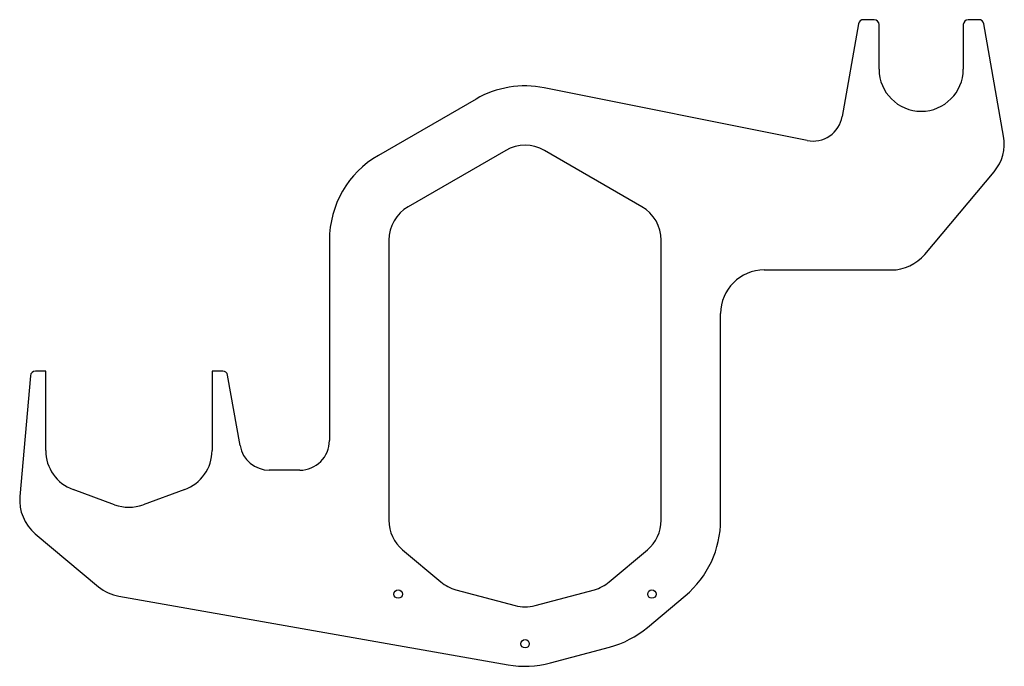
# Model space of a CAD drawing. Header units: millimetres. Extents: x 0 to 995, y 0 to 654.
import ezdxf

# ---------------------------------------------------------------- set-up
doc = ezdxf.new("R2010")
doc.units = ezdxf.units.MM
doc.linetypes.add('SLD-Sürekli', pattern=[0])

msp = doc.modelspace()

# ---------------------------------------------------------------- linework, layer by layer
at = {"color": 7, "linetype": 'SLD-Sürekli', "lineweight": 25}
for p, q in [((847.42, 649.39), (830.9, 555.74)), ((863.14, 653.52), (852.34, 653.52)), ((868.14, 603.52), (868.14, 648.52)), ((953.14, 648.52), (953.14, 603.52)), ((968.95, 653.52), (958.14, 653.52)), ((993.89, 535.85), (973.87, 649.39)), ((795.46, 531.53), (530.1, 584.71)), ((461.14, 573.38), (362.64, 516.51)), ((491.14, 521.42), (392.64, 464.55)), ((628.64, 464.55), (530.14, 521.42)), ((914.23, 416.46), (984.27, 499.93)), ((313.14, 430.77), (313.14, 228.52)), ((373.14, 430.77), (373.14, 147.85)), ((648.14, 147.85), (648.14, 430.77)), ((752.14, 400.74), (880.52, 400.74)), ((708.14, 148.31), (708.14, 356.74)), ((26.64, 298.52), (16.23, 298.52)), ((26.64, 218.41), (26.64, 298.52)), ((205.45, 298.52), (194.64, 298.52)), ((194.64, 298.52), (194.64, 218.41)), ((11.25, 293.96), (0.57, 171.91)), ((222.91, 223.31), (210.37, 294.39)), ((283.14, 198.52), (252.45, 198.52)), ((96.28, 163.65), (54.28, 178.94)), ((167.01, 178.94), (125.01, 163.65)), ((16.12, 134.37), (79.96, 80.8)), ((387.08, 117.97), (425.69, 85.57)), ((595.6, 85.57), (634.21, 117.97)), ((100.6, 71.17), (493.45, 1.9)), ((440.66, 77.78), (500.55, 61.73)), ((520.74, 61.73), (580.63, 77.78)), ((634.34, 39.75), (672.42, 71.71)), ((536.27, 3.77), (595.94, 19.76))]:
    msp.add_line(p, q, dxfattribs=at)
for centre in [(382.55, 73.37), (638.74, 73.37), (510.64, 23.17)]:
    msp.add_circle(centre, 4.25, dxfattribs=at)
for centre, radius, start, end in [((852.34, 648.52), 5, 90, 170), ((863.14, 648.52), 5, 0, 90), ((958.14, 648.52), 5, 90, 180), ((968.95, 648.52), 5, 10, 90), ((910.64, 603.52), 42.5, 180, 0), ((510.64, 487.64), 99, 78.66736, 120), ((801.36, 560.94), 30, 258.66736, 350), ((950.56, 528.21), 44, 320, 10), ((510.64, 487.64), 39, 60, 120), ((412.14, 430.77), 99, 120, 180), ((412.14, 430.77), 39, 120, 180), ((609.14, 430.77), 39, 0, 60), ((880.52, 444.74), 44, 270, 320), ((752.14, 356.74), 44, 90, 180), ((16.23, 293.52), 5, 90, 175), ((205.45, 293.52), 5, 10, 90), ((252.45, 228.52), 30, 190, 270), ((283.14, 228.52), 30, 270, 0), ((68.64, 218.41), 42, 180, 250), ((152.64, 218.41), 42, 290, 0), ((44.4, 168.07), 44, 175, 230), ((110.64, 203.12), 42, 250, 290), ((412.14, 147.85), 39, 180, 230), ((609.14, 147.85), 39, 310, 0), ((608.14, 148.31), 100, 310, 0), ((108.24, 114.51), 44, 230, 260), ((450.76, 115.45), 39, 230, 255), ((570.53, 115.45), 39, 285, 310), ((510.64, 99.4), 39, 255, 285), ((570.06, 116.36), 100, 285, 310), ((510.64, 99.4), 99, 260, 285)]:
    msp.add_arc(centre, radius, start, end, dxfattribs=at)

doc.saveas('drawing.dxf')
